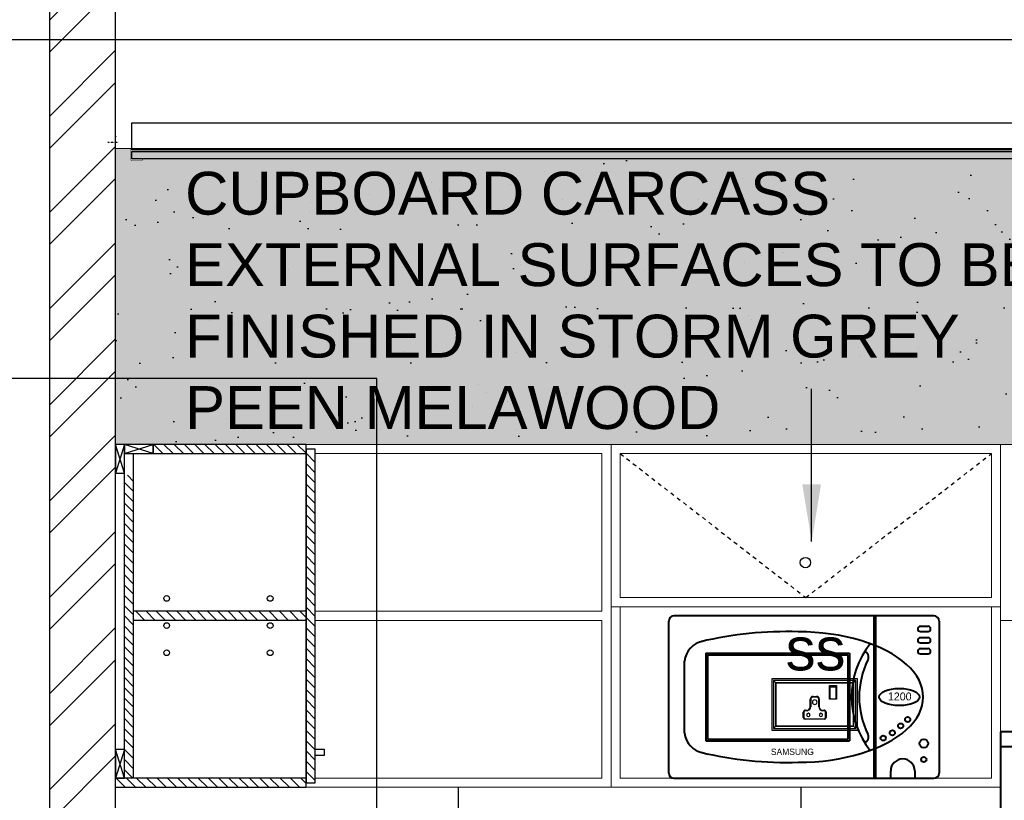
# Model space of a CAD drawing. Header units: millimetres. Extents: x -115474967 to 444143, y -74377 to 241828222.
# Tile 226 of 256: x -58768 to -57044, y 251213 to 252579. Entities that reach past the tile are written whole.
import ezdxf

# ---------------------------------------------------------------- set-up
doc = ezdxf.new("R2010")
doc.units = ezdxf.units.MM
doc.header["$MEASUREMENT"] = 0
doc.linetypes.add('Dashed', pattern=[280, 140, -140])
doc.linetypes.add('HIDDEN2', pattern=[0.1875, 0.125, -0.0625])
for name, color, linetype in [('0-ELEV.1', 9, 'Continuous'), ('00-4 Furnituire', 1, 'Continuous'), ('00-6 H-Brickwork', 9, 'Continuous'), ('00-7 Elec-Fittings', 7, 'Continuous'), ('CEIL-PLAN', 7, 'Continuous'), ('CEIL-SECT', 2, 'Continuous'), ('CPBDSECT', 7, 'Continuous'), ('DIMS-20', 9, 'Continuous'), ('JOIN-SEC.18', 9, 'Continuous'), ('JOIN-SEC.25', 4, 'Continuous'), ('JOIN-SEC.35', 2, 'Continuous'), ('TEXT-20', 2, 'Continuous'), ('TILES', 8, 'Continuous'), ('WALL', 1, 'Continuous')]:
    doc.layers.add(name, color=color, linetype=linetype)
doc.layers.add('0_cons_01', color=40, linetype='Continuous', lineweight=0, plot=False)
doc.layers.add('FURNITURE', color=1, linetype='Continuous', lineweight=5)
doc.layers.add('HATCH', color=9, linetype='Continuous', lineweight=13)
doc.layers.add('New_B  _  FLOORS  _  Slabs.exist_Pen_No__101', color=7, linetype='Continuous', lineweight=13, true_color=0x747474)
doc.styles.add('DIMS', font='simplex.shx')
doc.styles.add('TEXT-20', font='arial.ttf', dxfattribs={"height": 40})
doc.dimstyles.new('DIM-20', dxfattribs={"dimscale": 4, "dimtxt": 10, "dimasz": 8, "dimexe": 10, "dimexo": 5, "dimgap": 4, "dimtad": 1, "dimdec": 0, "dimrnd": 5, "dimdsep": 46, "dimtxsty": 'DIMS', "dimblk": 'ARCHTICK', "dimcen": 25, "dimdle": 10, "dimclrd": 9, "dimclre": 9, "dimclrt": 4, "dimadec": 0, "dimazin": 0, "dimtfac": 1, "dimtdec": 0, "dimtmove": 2, "dimatfit": 2, "dimfxl": 1, "dimtolj": 1, "dimtzin": 0, "dimarcsym": 0})

# ---------------------------------------------------------------- blocks, each defined once
blk = doc.blocks.new('B_shadowline')
at = {"color": 9, "linetype": 'HIDDEN2', "ltscale": 0.001}
blk.add_line((-5.9, 28.3), (12, 28.3), dxfattribs=at)
blk.add_line((-29.6, 0), (-29.6, 12.5))
at = {"const_width": 0.836}
blk.add_lwpolyline([(-48.8, -0.9), (-48.8, -1.4, 0.414214), (-47.2, -3), (-29.4, -3, 0.414214), (-27.9, -1.4), (-27.9, 16.3, -0.414214), (-26.3, 17.9), (-3.3, 17.9, 0.414214), (-1.8, 19.5), (-1.8, 37.2, 0.414214), (-3.3, 38.8), (-3.8, 38.8)], format="xyb", dxfattribs=at)
blk = doc.blocks.new('_ArchTick')
at = {"color": 0, "linetype": 'ByBlock', "const_width": 0.15}
blk.add_lwpolyline([(-0.5, -0.5), (0.5, 0.5)], dxfattribs=at)
blk = doc.blocks.new('dssssssssss')
at = {"layer": 'FURNITURE', "lineweight": 40}
for p, q in [((143855.3, 106296.7), (143855.3, 106562.7)), ((144319.7, 106571.8), (143864.4, 106571.8)), ((144214.6, 106571.8), (144214.6, 106287.7)), ((144217.4, 106571.8), (144217.4, 106287.7)), ((144328.8, 106562.7), (144328.8, 106296.7)), ((144295.9, 106553.5), (144309.4, 106553.5)), ((144295.9, 106544.5), (144309.4, 106544.5)), ((144295.9, 106533.6), (144309.4, 106533.6)), ((144295.9, 106524.5), (144309.4, 106524.5)), ((144295.9, 106514.5), (144309.4, 106514.5)), ((143883.2, 106366.9), (143883.2, 106492.6)), ((143920.4, 106506.3), (143920.4, 106353.2)), ((143920.4, 106506.3), (144171.7, 106506.3)), ((143923.1, 106503.5), (144168.9, 106503.5)), ((143923.1, 106503.5), (143923.1, 106356)), ((144168.9, 106503.5), (144168.9, 106356)), ((144171.7, 106506.3), (144171.7, 106353.2)), ((144295.9, 106505.4), (144309.4, 106505.4)), ((143920.4, 106353.2), (144171.7, 106353.2)), ((143923.1, 106356), (144168.9, 106356)), ((143864.4, 106287.7), (144319.7, 106287.7)), ((144243.9, 106300.3), (144243.9, 106287.7)), ((144286, 106300.3), (144286, 106287.7))]:
    blk.add_line(p, q, dxfattribs=at)
for centre, radius in [((144273.7, 106390.3), 4.51), ((144246.9, 106367.1), 4.51), ((144261.4, 106379.1), 4.51), ((144230.9, 106357.9), 4.51), ((144301.9, 106348.2), 7.51), ((144301.9, 106320.3), 4.51)]:
    blk.add_circle(centre, radius, dxfattribs=at)
for centre, radius, start, end in [((143864.4, 106562.7), 9.03, 90, 180), ((144319.7, 106562.7), 9.03, 0, 90), ((144062.7, 105887.8), 656.4, 88.3169, 103.3161), ((144295.9, 106549), 4.51, 90, 270), ((144309.4, 106549), 4.51, 270, 90), ((143922.5, 106488.6), 39.5, 100.204, 174.194), ((144295.9, 106529), 4.51, 90, 270), ((144309.4, 106529), 4.51, 270, 90), ((144325, 106429.7), 149.6, 141.3858, 218.6142), ((144195.6, 106499.5), 9.67, 330.5244, 75.489), ((144295.9, 106509.9), 4.51, 90, 270), ((144309.4, 106509.9), 4.51, 270, 90), ((144335.4, 106429.7), 146.6, 153.6622, 206.3378), ((143922.5, 106370.9), 39.5, 185.806, 259.796), ((144195.6, 106359.9), 9.67, 284.511, 29.4756), ((144062.7, 106971.7), 656.4, 256.6839, 271.6831), ((144265, 106300.3), 21, 0, 180), ((143864.4, 106296.7), 9.03, 180, 270), ((144319.7, 106296.7), 9.03, 270, 0)]:
    blk.add_arc(centre, radius, start, end, dxfattribs=at)
blk.add_ellipse((144082, 106429.7), major_axis=(-218.9, 0), ratio=0.521602, start_param=1.570796, end_param=4.712389, dxfattribs=at)
blk.add_ellipse((144259.1, 106429.7), major_axis=(35.3, 0), ratio=0.427072, dxfattribs=at)
for s, height, p in [('1200', 13.92, (144239.1, 106423.8)), ('SAMSUNG', 11.14, (144034.1, 106328.3))]:
    blk.add_text(s, height=height, dxfattribs=at).set_placement(p)

msp = doc.modelspace()

# ---------------------------------------------------------------- hatches: boundary and pattern name
at = {"layer": '00-6 H-Brickwork'}
h = msp.add_hatch(dxfattribs=at)
h.set_pattern_fill('ANSI32', color=256, scale=12.5, angle=360, style=0)
h.set_pattern_definition([(45, (-267209.09, 515043.55), (-84.1899, 84.1899), []), (45, (-267152.96, 515043.55), (-84.1899, 84.1899), [])])
h.paths.add_polyline_path([(-58715.37355, 252690.79937), (-58600.37355, 252690.79937), (-58600.37355, 249735.88978), (-58715.37355, 249735.88978)])
at = {"layer": 'HATCH', "ltscale": 2}
h = msp.add_hatch(dxfattribs=at)
h.set_pattern_fill('ANSI31', color=8, scale=4, angle=90, style=0)
h.set_pattern_definition([(135, (-206309.13, 146332.552), (-8.9802561, -8.9802561), [])])
h.paths.add_polyline_path([(-58266.37237, 251835.88977), (-58534.3735, 251835.88977), (-58534.3735, 251819.88977), (-58266.37237, 251819.88977)])
h.paths.add_polyline_path([(-58266.3729, 251543.88977), (-58568.37411, 251543.88974), (-58568.37415, 251527.88974), (-58266.3729, 251527.88977)])
h.paths.add_polyline_path([(-58250.3729, 251819.88977), (-58266.3729, 251819.88977), (-58266.37296, 251243.88977), (-58250.37296, 251243.88977)])
h = msp.add_hatch(dxfattribs=at)
h.set_pattern_fill('ANSI31', color=8, scale=4, angle=90, style=0)
h.set_pattern_definition([(135, (-182230.984, 243711.436), (-8.9802561, -8.9802561), [])])
h.paths.add_polyline_path([(-58584.37357, 251251.88979), (-58568.37351, 251251.88979), (-58568.37351, 251782.28883), (-58584.37357, 251782.28883)])
h = msp.add_hatch(dxfattribs=at)
h.set_pattern_fill('ANSI31', color=8, scale=4, style=0)
h.set_pattern_definition([(135, (65834.432, 243867.042), (8.9802561, 8.9802561), [])])
h.paths.add_polyline_path([(-58266.37237, 251235.88979), (-58266.37237, 251251.88979), (-58600.37396, 251251.88979), (-58600.37396, 251235.88979)])
at = {"layer": 'JOIN-SEC.18', "ltscale": 2}
h = msp.add_hatch(dxfattribs=at)
h.set_pattern_fill('AR-SAND', color=251, scale=3, style=0)
h.set_pattern_definition([(37.5, (-284448.94, 511318.8), (-4.800094, 146.82397), [0, -115.824, 0, -129.54, 0, -123.825]), (7.5, (-284448.94, 511318.8), (134.85698, 215.04753), [0, -62.484, 0, -104.394, 0, -40.005]), (327.5, (-284542.66, 511318.8), (237.29771, 0.431155), [0, -38.1, 0, -137.16, 0, -179.07]), (317.5, (-284542.66, 511318.8), (229.06694, 66.8788), [0, -19.05, 0, -89.916, 0, -102.87])])
h.paths.add_polyline_path([(-58600.37355, 252335.88978), (-54515.37355, 252335.88978), (-54515.37355, 251835.88977), (-58600.37355, 251835.88977)])
at = {"layer": 'New_B  _  FLOORS  _  Slabs.exist_Pen_No__101', "linetype": 'Continuous', "lineweight": 0, "true_color": 0xb2c7b3, "transparency": 33554559}
h = msp.add_hatch(color=9, dxfattribs=at)
h.dxf.hatch_style = 1
h.paths.add_polyline_path([(-58600.37355, 251835.88977), (-54516.94077, 251835.88977), (-54516.94077, 252353.78564), (-58600.37355, 252353.78564)])

# ---------------------------------------------------------------- linework, layer by layer
at = {"layer": '0-ELEV.1'}
msp.add_lwpolyline([(-58250.37248, 251302.4767), (-58234.58185, 251302.4767), (-58234.58185, 251291.8804), (-58250.37248, 251291.8804)], close=True, dxfattribs=at)
at = {"layer": '00-7 Elec-Fittings'}
for p, q in [((-57300.85134, 251425.95642), (-57450.85134, 251425.95642)), ((-57450.85134, 251425.95642), (-57450.85134, 251335.95642)), ((-57443.85134, 251418.95642), (-57447.85134, 251422.95642)), ((-57447.85134, 251422.95642), (-57447.85134, 251338.95642)), ((-57303.85134, 251422.95642), (-57447.85134, 251422.95642)), ((-57303.85134, 251422.95642), (-57447.85134, 251422.95642)), ((-57447.85134, 251422.95642), (-57447.85134, 251338.95642)), ((-57307.85134, 251418.95642), (-57443.85134, 251418.95642)), ((-57443.85134, 251418.95642), (-57443.85134, 251342.95642)), ((-57443.85134, 251342.95642), (-57443.85134, 251418.95642)), ((-57443.85134, 251418.95642), (-57307.85134, 251418.95642)), ((-57349.85134, 251389.95642), (-57349.85134, 251413.95642)), ((-57349.85134, 251413.95642), (-57337.85134, 251413.95642)), ((-57348.85134, 251412.00848), (-57348.85134, 251412.95642)), ((-57348.85134, 251412.95642), (-57338.85134, 251412.95642)), ((-57348.85134, 251390.95642), (-57348.85134, 251412.00848)), ((-57348.85134, 251412.00848), (-57338.85134, 251412.00848)), ((-57338.85134, 251412.95642), (-57338.85134, 251412.00848)), ((-57338.85134, 251412.00848), (-57338.85134, 251390.95642)), ((-57337.85134, 251413.95642), (-57337.85134, 251389.95642)), ((-57303.85134, 251422.95642), (-57307.85134, 251418.95642)), ((-57307.85134, 251342.95642), (-57307.85134, 251418.95642)), ((-57307.85134, 251418.95642), (-57307.85134, 251342.95642)), ((-57303.85134, 251338.95642), (-57303.85134, 251422.95642)), ((-57303.85134, 251338.95642), (-57303.85134, 251422.95642)), ((-57300.85134, 251335.95642), (-57300.85134, 251425.95642)), ((-57378.86407, 251394.95642), (-57372.83861, 251394.95642)), ((-57372.83861, 251393.95642), (-57378.86407, 251393.95642)), ((-57383.85134, 251376.66943), (-57383.85134, 251389.96914)), ((-57382.85134, 251389.96914), (-57382.85134, 251376.65256)), ((-57368.85134, 251376.65256), (-57368.85134, 251389.96914)), ((-57367.85134, 251389.96914), (-57367.85134, 251376.66943)), ((-57337.85134, 251389.95642), (-57349.85134, 251389.95642)), ((-57348.85134, 251390.95642), (-57338.85134, 251390.95642)), ((-57395.85134, 251358.1292), (-57395.85134, 251367.50588)), ((-57394.85134, 251367.50588), (-57394.85134, 251358.1292)), ((-57392.40081, 251370.95642), (-57388.92524, 251370.95642)), ((-57388.85134, 251369.95642), (-57392.40081, 251369.95642)), ((-57359.30187, 251369.95642), (-57362.85134, 251369.95642)), ((-57362.77744, 251370.95642), (-57359.30187, 251370.95642)), ((-57356.85134, 251358.1292), (-57356.85134, 251367.50588)), ((-57355.85134, 251367.50588), (-57355.85134, 251358.1292)), ((-57443.85134, 251342.95642), (-57447.85134, 251338.95642)), ((-57443.85134, 251342.95642), (-57307.85134, 251342.95642)), ((-57307.85134, 251342.95642), (-57443.85134, 251342.95642)), ((-57392.67855, 251355.95642), (-57359.02413, 251355.95642)), ((-57359.02413, 251354.95642), (-57392.67855, 251354.95642)), ((-57307.85134, 251342.95642), (-57303.85134, 251338.95642)), ((-57450.85134, 251335.95642), (-57300.85134, 251335.95642)), ((-57447.85134, 251338.95642), (-57303.85134, 251338.95642)), ((-57447.85134, 251338.95642), (-57303.85134, 251338.95642))]:
    msp.add_line(p, q, dxfattribs=at)
for centre, radius, start, end in [((-57378.86407, 251389.96914), 4.98727, 90, 180), ((-57378.86407, 251389.96914), 3.98727, 90, 180), ((-57372.83861, 251389.96914), 4.98727, 0, 90), ((-57372.83861, 251389.96914), 3.98727, 0, 90), ((-57389.84141, 251376.87975), 5.99377, 278.7923997, 357.98911196), ((-57389.84141, 251376.87975), 6.99377, 278.13843141, 358.13843141), ((-57375.859, 251384.90049), 3.97077, 0, 180), ((-57375.859, 251384.90049), 3.97077, 180, 0), ((-57361.86127, 251376.87975), 6.99377, 181.86156859, 261.86156859), ((-57361.86127, 251376.87975), 5.99377, 182.01088804, 261.2076003), ((-57392.40081, 251367.50588), 3.45053, 90, 180), ((-57392.67855, 251358.1292), 3.17279, 180, 270), ((-57392.40081, 251367.50588), 2.45053, 90, 180), ((-57392.67855, 251358.1292), 2.17279, 180, 270), ((-57386.98921, 251362.64009), 3, 0, 180), ((-57386.98921, 251362.64009), 3, 180, 0), ((-57364.98921, 251362.64009), 3, 0, 180), ((-57364.98921, 251362.64009), 3, 180, 0), ((-57359.30187, 251367.50588), 3.45053, 0, 90), ((-57359.30187, 251367.50588), 2.45053, 0, 90), ((-57359.02413, 251358.1292), 3.17279, 270, 0), ((-57359.02413, 251358.1292), 2.17279, 270, 0)]:
    msp.add_arc(centre, radius, start, end, dxfattribs=at)
at = {"layer": '0_cons_01', "ltscale": 0.005}
for points in [[(-58600.37355, 251835.88977), (-54516.94077, 251835.88977), (-54516.94077, 252353.78564), (-58600.37355, 252353.78564)], [(-58250.37355, 251543.88925), (-57748.43473, 251543.88925), (-57748.43473, 251819.88925), (-58250.37355, 251819.88925)], [(-57748.43473, 251527.88925), (-58250.37355, 251527.88925), (-58250.37355, 251251.88925), (-57748.43473, 251251.88925)], [(-55850.43378, 251332.84858), (-57050.43473, 251332.84858), (-57050.43473, 251527.88925), (-55850.43378, 251527.88925)], [(-58600.37355, 250935.88818), (-57050.43473, 250935.88818), (-57050.43473, 251235.88977), (-58600.37355, 251235.88977)]]:
    msp.add_lwpolyline(points, close=True, dxfattribs=at)
at = {"layer": 'CEIL-PLAN'}
for p, q in [((-58571.78774, 252351.38978), (-58571.78774, 252398.38978)), ((-58571.78774, 252398.38978), (-54543.18072, 252398.38978)), ((-54543.18072, 252351.38978), (-58571.78774, 252351.38978))]:
    msp.add_line(p, q, dxfattribs=at)
at = {"layer": 'CEIL-SECT'}
msp.add_lwpolyline([(-58571.78774, 252348.38978), (-54543.18072, 252348.38978), (-54543.18072, 252335.88978), (-58571.78774, 252335.88978)], dxfattribs=at)
at = {"layer": 'CPBDSECT', "color": 9}
for centre in [(-58510.54255, 251566.44242, 0.77557), (-58329.37403, 251566.44242, 0.77557), (-58510.54266, 251518.92609, 0.77557), (-58329.37392, 251518.92609, 0.77557), (-58510.54255, 251471.40976, 0.77557), (-58329.37403, 251471.40976, 0.77557)]:
    msp.add_circle(centre, 4.9997, dxfattribs=at)
at = {"layer": 'DIMS-20'}
msp.add_line((-58142.56974, 251951.28952), (-59182.56974, 251951.28952), dxfattribs=at)
at = {"layer": 'FURNITURE', "lineweight": 40}
for p, q in [((-57050.43473, 251332.84858), (-57050.43473, 249735.88978)), ((-56450.43426, 251332.84858), (-57050.43473, 251332.84858)), ((-56472.25063, 251306.66893), (-57050.43473, 251306.66893))]:
    msp.add_line(p, q, dxfattribs=at)
at = {"layer": 'JOIN-SEC.18'}
for p, q in [((-58584.37355, 251835.78623), (-58600.37366, 251785.78627)), ((-58584.37366, 251785.78623), (-58600.37355, 251835.78616)), ((-58584.3735, 251819.78623), (-58534.3735, 251835.78623)), ((-58534.3735, 251819.78623), (-58584.3735, 251835.78623)), ((-58584.37355, 251301.88977), (-58600.37366, 251251.88981)), ((-58584.37366, 251251.88977), (-58600.37355, 251301.8897))]:
    msp.add_line(p, q, dxfattribs=at)
at = {"layer": 'JOIN-SEC.18', "color": 8, "linetype": 'Dashed', "ltscale": 0.05}
msp.add_lwpolyline([(-57716.43473, 251819.88977), (-57391.43473, 251567.88977), (-57066.43473, 251819.88977)], dxfattribs=at)
at = {"layer": 'JOIN-SEC.18', "color": 251, "ltscale": 2}
msp.add_circle((-57392.24962, 251629.0983), 9, dxfattribs=at)
at = {"layer": 'JOIN-SEC.25', "linetype": 'Continuous', "lineweight": 0}
for p, q in [((-54515.37355, 251835.88977), (-58600.37355, 251835.88977)), ((-57732.43473, 251235.88977), (-57732.43473, 251835.88977)), ((-57732.43473, 251235.88977), (-57732.43473, 251835.88977)), ((-57732.43473, 251835.88925), (-57732.43473, 251235.88925)), ((-57050.43473, 251235.88977), (-57050.43473, 251835.88977)), ((-57748.43473, 251819.88925), (-58250.37355, 251819.88925)), ((-57748.43473, 251543.88925), (-57748.43473, 251819.88925)), ((-57716.43473, 251567.88977), (-57716.43473, 251819.88977)), ((-57716.43473, 251567.88977), (-57716.43473, 251819.88977)), ((-57716.43473, 251819.88977), (-57066.43473, 251819.88977)), ((-57066.43473, 251567.88977), (-57066.43473, 251819.88977)), ((-57066.43473, 251567.88977), (-57066.43473, 251819.88977)), ((-57050.43473, 251543.88925), (-57050.43473, 251819.88925)), ((-57716.43473, 251567.88977), (-57066.43473, 251567.88977)), ((-57732.43473, 251551.88977), (-57050.43473, 251551.88977)), ((-57716.43473, 251251.88977), (-57716.43473, 251551.88977)), ((-57066.43473, 251251.88977), (-57066.43473, 251551.88977)), ((-57050.43473, 251251.88977), (-57050.43473, 251551.88977)), ((-57748.43473, 251543.88925), (-58250.37355, 251543.88925)), ((-57748.43473, 251527.88925), (-58250.37355, 251527.88925)), ((-57748.43473, 251251.88925), (-57748.43473, 251527.88925)), ((-55850.43378, 251527.88925), (-57050.43473, 251527.88925)), ((-57748.43473, 251251.88925), (-58250.37355, 251251.88925)), ((-57716.43473, 251251.88977), (-57066.43473, 251251.88977)), ((-57050.43473, 251235.88977), (-58266.37237, 251235.88977))]:
    msp.add_line(p, q, dxfattribs=at)
at = {"layer": 'JOIN-SEC.35'}
for p, q in [((-58584.37409, 251251.88979), (-58584.37409, 251819.88977)), ((-58568.37476, 251251.88979), (-58568.3735, 251819.78651)), ((-58558.3735, 251819.78623), (-58558.3735, 251819.78651)), ((-58542.3735, 251819.78623), (-58542.3735, 251819.78651)), ((-58266.3729, 251251.88977), (-58266.3729, 251819.88977)), ((-58266.3729, 251543.88977), (-58568.37415, 251543.88974)), ((-58266.3729, 251527.88977), (-58568.37415, 251527.88974)), ((-58266.37237, 251251.88979), (-58600.37396, 251251.88979)), ((-58266.37237, 251235.88979), (-58266.37237, 251251.88979)), ((-58600.37396, 251235.88979), (-58266.37237, 251235.88979))]:
    msp.add_line(p, q, dxfattribs=at)
for points in [[(-58600.37366, 251785.78627), (-58584.37366, 251785.78623), (-58584.37355, 251835.78623), (-58600.37355, 251835.78627)], [(-58584.3735, 251835.78623), (-58584.3735, 251819.78623), (-58534.3735, 251819.78623), (-58534.3735, 251835.78623)], [(-58534.3735, 251819.88977), (-58266.37237, 251819.88977), (-58266.37237, 251835.88977), (-58534.3735, 251835.88977)], [(-58250.37355, 251827.88977), (-58266.37237, 251827.88977), (-58266.37237, 251243.88977), (-58250.37355, 251243.88977)], [(-58600.37366, 251251.88981), (-58584.37366, 251251.88977), (-58584.37355, 251301.88977), (-58600.37355, 251301.88981)]]:
    msp.add_lwpolyline(points, close=True, dxfattribs=at)
at = {"layer": 'TILES'}
for p, q in [((-58000.37377, 251235.88977), (-58000.37388, 250935.89082)), ((-57400.37377, 251235.88977), (-57400.37399, 250635.88978))]:
    msp.add_line(p, q, dxfattribs=at)
at = {"layer": 'WALL'}
for p, q in [((-58715.37355, 249735.88978), (-58715.37355, 252690.79937)), ((-58600.37355, 249735.88978), (-58600.37355, 252690.79937))]:
    msp.add_line(p, q, dxfattribs=at)
at = {"layer": 'WALL', "color": 251, "ltscale": 2}
for p, q in [((-58584.06057, 251835.78606), (-58584.06057, 251835.786)), ((-58580.06054, 251835.78605), (-58580.06054, 251835.78597)), ((-58584.06057, 251301.8896), (-58584.06057, 251301.88954)), ((-58580.06054, 251301.88959), (-58580.06054, 251301.88951))]:
    msp.add_line(p, q, dxfattribs=at)

# ---------------------------------------------------------------- block references
at = {"layer": '00-4 Furnituire'}
msp.add_blockref('dssssssssss', (-201486.82112, 144964.1907), dxfattribs=at)
at = {"layer": 'CEIL-SECT', "ltscale": 0.25, "xscale": -1}
msp.add_blockref('B_shadowline', (-58601.35445, 252335.88978), dxfattribs=at)

# ---------------------------------------------------------------- texts
at = {"layer": 'TEXT-20', "color": 7, "linetype": 'Continuous', "char_height": 75, "attachment_point": 1, "style": 'TEXT-20'}
for s, insert, width in [('CUPBOARD CARCASS EXTERNAL SURFACES TO BE FINISHED IN STORM GREY PEEN MELAWOOD', (-58478.29736, 252312.98225), 1556.2397705), ('ss', (-57426.78143, 251515.56689, 160.13484), 1258.0720034)]:
    msp.add_mtext(s, dxfattribs=dict(at, insert=insert, width=width))

# ---------------------------------------------------------------- leaders
at = {"layer": 'DIMS-20'}
for points in [[(-56706.93136, 252357.48515), (-56706.93136, 252543.81514), (-59219.59634, 252543.81514)], [(-58142.56974, 251062.55233), (-58142.56974, 251951.28952)], [(-57381.2363, 251666.30945), (-57381.2363, 251932.99051)]]:
    msp.add_leader(points, dimstyle='DIM-20', override={"dimtxt": 16, "dimasz": 25, "dimgap": 2}, dxfattribs=at)

doc.saveas('drawing.dxf')
